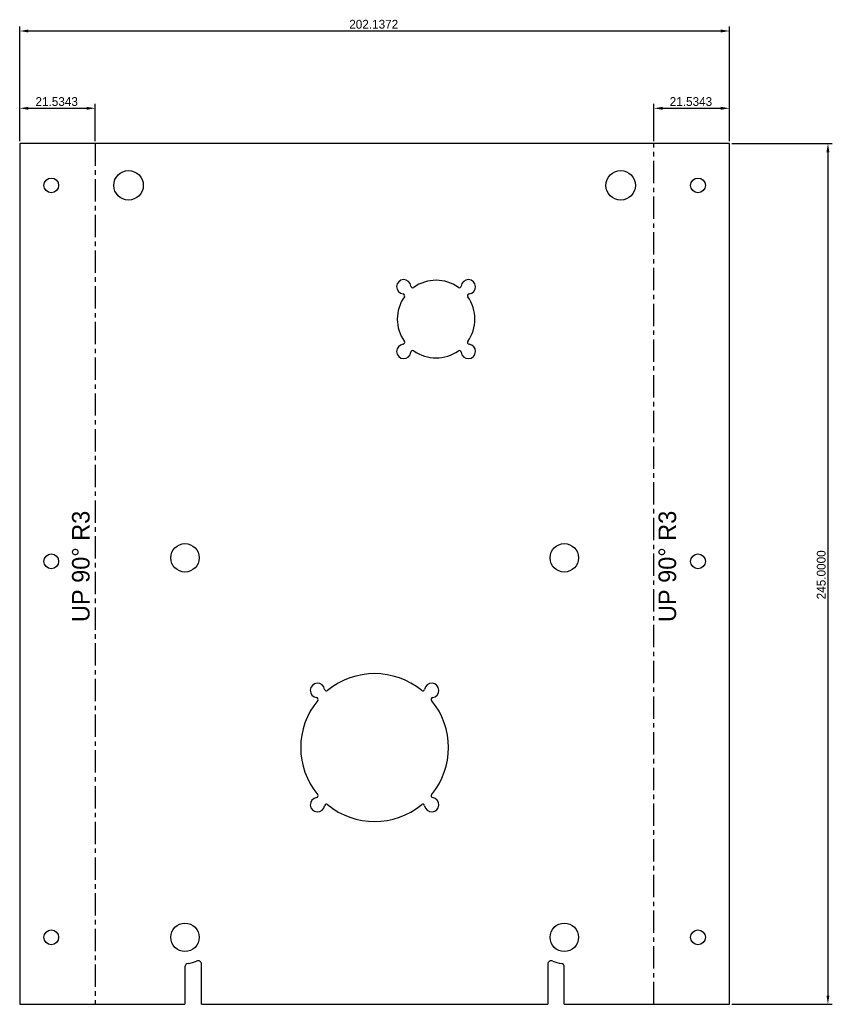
# Model space of a CAD drawing. Extents: x -119 to 113, y -195 to 85.
import ezdxf

# ---------------------------------------------------------------- set-up
doc = ezdxf.new("R2010")
doc.units = 0
doc.linetypes.add('CENTER', pattern=[10.16, 6.35, -1.27, 1.27, -1.27])
doc.layers.get('0').update_dxf_attribs({"linetype": 'CONTINUOUS'})
doc.layers.get('DEFPOINTS').update_dxf_attribs({"linetype": 'CONTINUOUS'})
doc.layers.add('DEFAULT', color=7, linetype='CONTINUOUS')
doc.styles.add('DEFAULT', font='txt')
doc.dimstyles.new('ISO-25', dxfattribs={"dimtxt": 2.5, "dimasz": 2.5, "dimexe": 1.25, "dimexo": 0.625, "dimtad": 1, "dimtoh": 1, "dimzin": 1, "dimcen": 2.5, "dimazin": 3, "dimtfac": 1, "dimtix": 1, "dimtmove": 0, "dimatfit": 3})

# ---------------------------------------------------------------- blocks, each defined once
blk = doc.blocks.new('*D1')
at = {"layer": 'DEFAULT', "color": 0}
for p, q in [((84.19, 50), (112.82, 50)), ((111.57, 47.5), (111.57, -192.5)), ((84.19, -195), (112.82, -195))]:
    blk.add_line(p, q, dxfattribs=at)
for points in [[(111.99, 47.5), (111.15, 47.5), (111.57, 50)], [(111.15, -192.5), (111.99, -192.5), (111.57, -195)]]:
    blk.add_solid(points, dxfattribs=at)
at = {"layer": 'DEFPOINTS', "color": 0}
for p in [(83.57, 50), (83.57, -195), (111.57, -195)]:
    blk.add_point(p, dxfattribs=at)
at = {"layer": 'DEFAULT', "color": 0, "linetype": 'CONTINUOUS', "style": 'DEFAULT'}
blk.add_text('245.0000', height=2.5, rotation=90, dxfattribs=at).set_placement((110.9, -79.74))
blk = doc.blocks.new('*D2')
at = {"layer": 'DEFAULT', "color": 0}
for p, q in [((-118.57, 50.62), (-118.57, 83.25)), ((-116.07, 82), (81.07, 82)), ((83.57, 50.62), (83.57, 83.25))]:
    blk.add_line(p, q, dxfattribs=at)
for points in [[(-116.07, 82.42), (-116.07, 81.58), (-118.57, 82)], [(81.07, 81.58), (81.07, 82.42), (83.57, 82)]]:
    blk.add_solid(points, dxfattribs=at)
at = {"layer": 'DEFPOINTS', "color": 0}
for p in [(83.57, 82), (-118.57, 50), (83.57, 50)]:
    blk.add_point(p, dxfattribs=at)
at = {"layer": 'DEFAULT', "color": 0, "linetype": 'CONTINUOUS', "style": 'DEFAULT'}
blk.add_text('202.1372', height=2.5, dxfattribs=at).set_placement((-24.73, 82.67))
blk = doc.blocks.new('*D3')
at = {"layer": 'DEFAULT', "color": 0}
for p, q in [((-118.57, 50.62), (-118.57, 61.25)), ((-116.07, 60), (-99.53, 60)), ((-97.03, 50.62), (-97.03, 61.25))]:
    blk.add_line(p, q, dxfattribs=at)
for points in [[(-116.07, 60.42), (-116.07, 59.58), (-118.57, 60)], [(-99.53, 59.58), (-99.53, 60.42), (-97.03, 60)]]:
    blk.add_solid(points, dxfattribs=at)
at = {"layer": 'DEFPOINTS', "color": 0}
for p in [(-97.03, 60), (-118.57, 50), (-97.03, 50)]:
    blk.add_point(p, dxfattribs=at)
at = {"layer": 'DEFAULT', "color": 0, "linetype": 'CONTINUOUS', "style": 'DEFAULT'}
blk.add_text('21.5343', height=2.5, dxfattribs=at).set_placement((-114.08, 60.67))
blk = doc.blocks.new('*D4')
at = {"layer": 'DEFAULT', "color": 0}
for p, q in [((62.03, 50.62), (62.03, 61.25)), ((64.53, 60), (81.07, 60)), ((83.57, 50.62), (83.57, 61.25))]:
    blk.add_line(p, q, dxfattribs=at)
for points in [[(64.53, 60.42), (64.53, 59.58), (62.03, 60)], [(81.07, 59.58), (81.07, 60.42), (83.57, 60)]]:
    blk.add_solid(points, dxfattribs=at)
at = {"layer": 'DEFPOINTS', "color": 0}
for p in [(83.57, 60), (62.03, 50), (83.57, 50)]:
    blk.add_point(p, dxfattribs=at)
at = {"layer": 'DEFAULT', "color": 0, "linetype": 'CONTINUOUS', "style": 'DEFAULT'}
blk.add_text('21.5343', height=2.5, dxfattribs=at).set_placement((66.52, 60.67))

msp = doc.modelspace()

# ---------------------------------------------------------------- linework, layer by layer
at = {"color": 7, "linetype": 'CONTINUOUS'}
for p, q in [((-118.569, 50), (-118.569, -195)), ((83.569, 50), (-118.569, 50)), ((83.569, -195), (83.569, 50)), ((-71.5, -184.379), (-71.5, -195)), ((-66.786, -195), (-66.786, -183.584)), ((31.786, -183.584), (31.786, -195)), ((36.5, -195), (36.5, -184.379)), ((-118.569, -195), (-71.5, -195)), ((-66.786, -195), (31.786, -195)), ((36.5, -195), (83.569, -195))]:
    msp.add_line(p, q, dxfattribs=at)
at = {"color": 7, "linetype": 'CENTER'}
for p, q in [((-97.034, 50), (-97.034, -195)), ((62.034, -195), (62.034, 50))]:
    msp.add_line(p, q, dxfattribs=at)
at = {"color": 7, "linetype": 'CONTINUOUS'}
for centre, radius in [((-87.562, 38.062), 4.2), ((52.562, 38.062), 4.2), ((-109.569, 38.062), 2.1), ((74.569, 38.062), 2.1), ((-71.5, -67.938), 4.05), ((36.5, -67.938), 4.05), ((-109.569, -68.938), 2.1), ((74.569, -68.938), 2.1), ((-71.5, -175.938), 4.05), ((36.5, -175.938), 4.05), ((-109.569, -175.938), 2.1), ((74.569, -175.938), 2.1)]:
    msp.add_circle(centre, radius, dxfattribs=at)
for centre, radius, start, end in [((-9.192, 9.192), 2.05, 5.58057, 264.41943), ((9.192, 9.192), 2.05, 275.58057, 174.41943), ((-6.654, 9.44), 0.5, 185.58057, 305.17985), ((0, 0), 11.05, 54.82015, 125.17985), ((6.654, 9.44), 0.5, 234.82015, 354.41943), ((0, 0), 11.05, 144.82015, 215.17985), ((-9.44, 6.654), 0.5, 324.82015, 84.41943), ((9.44, 6.654), 0.5, 95.58057, 215.17985), ((0, 0), 11.05, 324.82015, 35.17985), ((-9.192, -9.192), 2.05, 95.58057, 354.41943), ((-9.44, -6.654), 0.5, 275.58057, 35.17985), ((9.192, -9.192), 2.05, 185.58057, 84.41943), ((9.44, -6.654), 0.5, 144.82015, 264.41943), ((-6.654, -9.44), 0.5, 54.82015, 174.41943), ((0, 0), 11.05, 234.82015, 305.17985), ((6.654, -9.44), 0.5, 5.58057, 125.17985), ((-33.763, -105.675), 2.05, 7.68922, 262.31078), ((-17.5, -121.938), 21.05, 50.40035, 129.59965), ((-1.237, -105.675), 2.05, 277.68922, 172.31078), ((-31.236, -105.333), 0.5, 187.68922, 309.59965), ((-3.764, -105.333), 0.5, 230.40035, 352.31078), ((-17.5, -121.938), 21.05, 140.40035, 219.59965), ((-34.105, -108.202), 0.5, 320.40035, 82.31078), ((-0.895, -108.202), 0.5, 97.68922, 219.59965), ((-17.5, -121.938), 21.05, 320.40035, 39.59965), ((-33.763, -138.202), 2.05, 97.68922, 352.31078), ((-34.105, -135.674), 0.5, 277.68922, 39.59965), ((-1.237, -138.202), 2.05, 187.68922, 82.31078), ((-0.895, -135.674), 0.5, 140.40035, 262.31078), ((-31.236, -138.543), 0.5, 50.40035, 172.31078), ((-17.5, -121.938), 21.05, 230.40035, 309.59965), ((-3.764, -138.543), 0.5, 7.68922, 129.59965), ((-70.5, -184.379), 1, 96.75633, 180), ((-71.5, -175.938), 7.5, 276.75633, 295.90922), ((-67.786, -183.584), 1, 0, 115.90922), ((32.786, -183.584), 1, 64.09078, 180), ((36.5, -175.938), 7.5, 244.09078, 263.24367), ((35.5, -184.379), 1, 0, 83.24367)]:
    msp.add_arc(centre, radius, start, end, dxfattribs=at)

# ---------------------------------------------------------------- texts
at = {"layer": 'DEFAULT', "linetype": 'CONTINUOUS'}
for p in [(-98.667, -86.2), (68.333, -86.2)]:
    msp.add_text('UP 90° R3', height=5, rotation=90, dxfattribs=at).set_placement(p)

# ---------------------------------------------------------------- dimensions: what is measured, and where the dimension line sits
at = {"layer": 'DEFAULT'}
for base, p1, p2, picture, middle in [((83.569, 82), (-118.569, 50), (83.569, 50), '*D2', (-17.5, 83.901)), ((-97.0343, 60), (-118.5686, 50), (-97.0343, 50), '*D3', (-107.8014, 61.9012)), ((83.5686, 60), (62.0343, 50), (83.5686, 50), '*D4', (72.8014, 61.9012))]:
    dim = msp.add_linear_dim(base=base, p1=p1, p2=p2, dimstyle='ISO-25', dxfattribs=at)
    dim.commit()
    dim.dimension.update_dxf_attribs({"geometry": picture, "text_midpoint": middle})
dim = msp.add_linear_dim(base=(111.569, -195), p1=(83.569, 50), p2=(83.569, -195), angle=90, dimstyle='ISO-25', dxfattribs=at)
dim.commit()
dim.dimension.update_dxf_attribs({"geometry": '*D1', "text_midpoint": (109.667, -72.5)})

doc.saveas('drawing.dxf')
